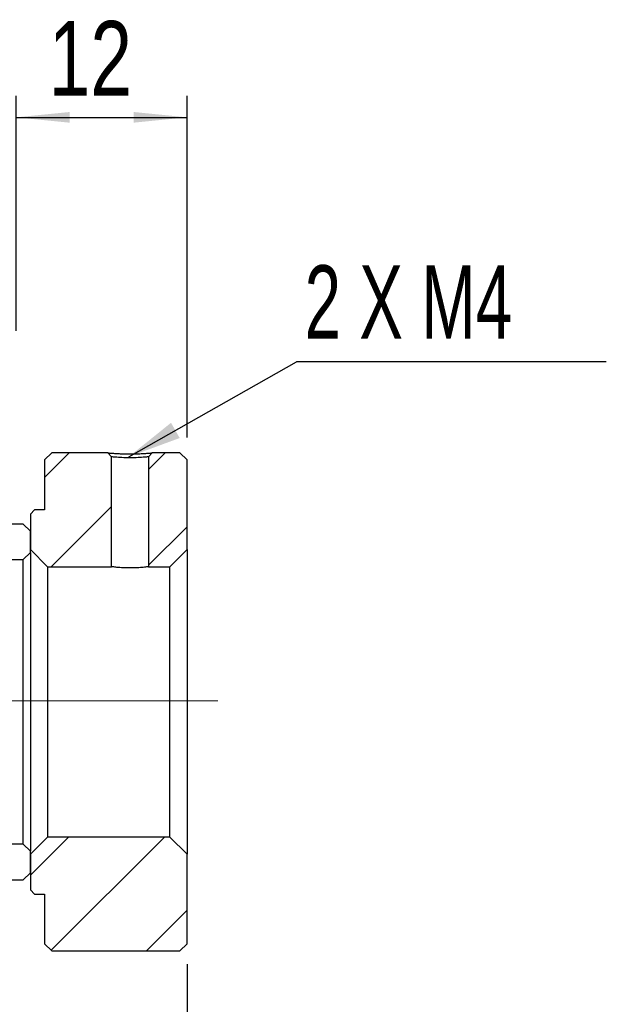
# Model space of a CAD drawing. Header units: millimetres. Extents: x 7 to 295, y 72 to 193.
# Tile 8 of 8: x 268 to 295, y 100 to 147. Entities that reach past the tile are written whole.
import ezdxf

# ---------------------------------------------------------------- set-up
doc = ezdxf.new("R2010")
doc.units = ezdxf.units.MM
doc.linetypes.add('CENTERX2', pattern=[20.32, 12.7, -2.54, 2.54, -2.54])
doc.layers.add('FORMAT', color=7, linetype='Continuous')
doc.styles.add('SLDTEXTSTYLE0', font='TXT', dxfattribs={"width": 0.75})
doc.styles.add('SLDTEXTSTYLE1', font='TXT', dxfattribs={"width": 0.666667})
doc.dimstyles.new('SLDDIMSTYLE0', dxfattribs={"dimtxt": 3.5, "dimasz": 2.5, "dimexe": 0, "dimexo": 0.0625, "dimgap": 0.875, "dimtad": 1, "dimlfac": 1.5, "dimrnd": 1e-09, "dimzin": 12, "dimdsep": 46, "dimtxsty": 'SLDTEXTSTYLE0', "dimsah": 1, "dimcen": 0.09, "dimadec": 0, "dimazin": 3, "dimtfac": 1, "dimtofl": 0, "dimtmove": 0, "dimatfit": 3, "dimfxl": 1, "dimfrac": 2, "dimtolj": 1, "dimtzin": 12, "dimarcsym": 0})
doc.dimstyles.new('SLDDIMSTYLE2', dxfattribs={"dimtxt": 0.18, "dimasz": 2.5, "dimexe": 0, "dimexo": 0.0625, "dimgap": 0, "dimtad": 0, "dimtih": 1, "dimtoh": 1, "dimdec": 0, "dimrnd": 1e-09, "dimzin": 0, "dimdsep": 46, "dimtxsty": 'Standard', "dimsah": 1, "dimcen": 0.09, "dimadec": 0, "dimazin": 0, "dimtfac": 2.5, "dimtdec": 0, "dimtofl": 0, "dimtmove": 0, "dimatfit": 3, "dimfxl": 1, "dimfrac": 2, "dimtolj": 1, "dimtzin": 0, "dimarcsym": 0})

# ---------------------------------------------------------------- blocks, each defined once
blk = doc.blocks.new('_D_15')
at = {"layer": 'FORMAT', "color": 7}
for p, q in [((267.507, 132.029), (267.507, 143.029)), ((275.507, 127.029), (275.507, 143.029)), ((267.507, 142.029), (275.507, 142.029))]:
    blk.add_line(p, q, dxfattribs=at)
for points in [[(267.507, 142.029), (270.007, 141.779), (270.007, 142.279)], [(275.507, 142.029), (273.007, 142.279), (273.007, 141.779)]]:
    blk.add_solid(points, dxfattribs=at)
at = {"layer": 'FORMAT', "color": 7, "insert": (269.03, 146.541), "char_height": 3.5, "attachment_point": 1, "style": 'SLDTEXTSTYLE0'}
blk.add_mtext('12', dxfattribs=at)
blk = doc.blocks.new('_D_18')
at = {"layer": 'FORMAT', "color": 7}
for p, q in [((275.507, 102.363), (275.507, 89.269)), ((246.84, 100.029), (246.84, 89.269)), ((246.84, 90.269), (275.507, 90.269))]:
    blk.add_line(p, q, dxfattribs=at)
for points in [[(246.84, 90.269), (249.34, 90.019), (249.34, 90.519)], [(275.507, 90.269), (273.007, 90.519), (273.007, 90.019)]]:
    blk.add_solid(points, dxfattribs=at)
at = {"layer": 'FORMAT', "color": 7, "insert": (258.504, 94.781), "char_height": 3.5, "attachment_point": 1, "style": 'SLDTEXTSTYLE0'}
blk.add_mtext('43', dxfattribs=at)
blk = doc.blocks.new('SW_NOTE_4')
at = {"layer": 'FORMAT', "color": 0}
blk.add_line((14.497, 0), (0, 0), dxfattribs=at)
at = {"layer": 'FORMAT', "color": 0, "insert": (0.375, 4.515), "char_height": 3.4396, "attachment_point": 1, "style": 'SLDTEXTSTYLE1'}
blk.add_mtext('2 X M4', dxfattribs=at)

msp = doc.modelspace()

# ---------------------------------------------------------------- hatches: boundary and pattern name
at = {"layer": 'FORMAT', "linetype": 'Continuous', "lineweight": 18}
h = msp.add_hatch(dxfattribs=at)
h.set_pattern_fill('ANSI31', color=256, style=0)
edge = h.paths.add_edge_path(flags=0)
edge.add_line((268.37337, 123.64453), (268.17337, 123.44453))
edge.add_line((268.17337, 123.44453), (268.17337, 121.77786))
edge.add_line((268.17337, 121.77786), (268.97337, 120.97786))
edge.add_line((268.97337, 120.97786), (271.97337, 120.97786))
edge.add_line((271.97337, 120.97786), (271.97337, 126.12568))
edge.add_line((271.97337, 126.12568), (271.80533, 126.3112))
edge.add_line((271.80533, 126.3112), (269.17337, 126.3112))
edge.add_line((269.17337, 126.3112), (268.84003, 125.97786))
edge.add_line((268.84003, 125.97786), (268.84003, 123.64453))
edge.add_line((268.84003, 123.64453), (268.37337, 123.64453))
h = msp.add_hatch(dxfattribs=at)
h.set_pattern_fill('ANSI31', color=256, style=0)
h.paths.add_polyline_path([(273.7067, 126.12568), (273.7067, 120.97786), (274.7067, 120.97786), (275.5067, 121.77786), (275.5067, 125.97786), (275.17337, 126.3112), (273.87474, 126.3112)], flags=0)
h = msp.add_hatch(dxfattribs=at)
h.set_pattern_fill('ANSI31', color=256, style=0)
edge = h.paths.add_edge_path(flags=0)
edge.add_line((267.84003, 121.3112), (268.17337, 121.64453))
edge.add_line((268.17337, 121.64453), (268.17337, 122.64453))
edge.add_line((268.17337, 122.64453), (267.84003, 122.97786))
edge.add_line((267.84003, 122.97786), (263.17337, 122.97786))
edge.add_arc((263.17337, 122.64453), 0.33333, 90, 180)
edge.add_line((262.84003, 122.64453), (262.84003, 121.64453))
edge.add_arc((263.17337, 121.64453), 0.33333, 180, 270)
edge.add_line((263.17337, 121.3112), (267.84003, 121.3112))
h = msp.add_hatch(dxfattribs=at)
h.set_pattern_fill('ANSI31', color=256, style=0)
edge = h.paths.add_edge_path(flags=0)
edge.add_line((268.17337, 107.64453), (267.84003, 107.97786))
edge.add_line((267.84003, 107.97786), (263.17337, 107.97786))
edge.add_arc((263.17337, 107.64453), 0.33333, 90, 180)
edge.add_line((262.84003, 107.64453), (262.84003, 106.64453))
edge.add_arc((263.17337, 106.64453), 0.33333, 180, 270)
edge.add_line((263.17337, 106.3112), (267.84003, 106.3112))
edge.add_line((267.84003, 106.3112), (268.17337, 106.64453))
edge.add_line((268.17337, 106.64453), (268.17337, 107.64453))
h = msp.add_hatch(dxfattribs=at)
h.set_pattern_fill('ANSI31', color=256, style=0)
h.paths.add_polyline_path([(268.17337, 105.84453), (268.37337, 105.64453), (268.84003, 105.64453), (268.84003, 103.3112), (269.17337, 102.97786), (275.17337, 102.97786), (275.5067, 103.3112), (275.5067, 107.5112), (274.7067, 108.3112), (268.97337, 108.3112), (268.17337, 107.5112)], flags=0)

# ---------------------------------------------------------------- linework, layer by layer
at = {"color": 7, "linetype": 'Continuous', "lineweight": 25}
for p, q in [((268.84003, 125.97786), (269.17337, 126.3112)), ((268.84003, 125.97786), (268.84003, 123.64453)), ((271.80533, 126.3112), (269.17337, 126.3112)), ((271.80533, 126.3112), (271.97337, 126.12568)), ((271.97337, 120.97786), (271.97337, 126.12568)), ((273.7067, 126.12568), (273.87474, 126.3112)), ((273.7067, 126.12568), (273.7067, 120.97786)), ((275.17337, 126.3112), (273.87474, 126.3112)), ((275.17337, 126.3112), (275.5067, 125.97786)), ((275.5067, 121.77786), (275.5067, 125.97786)), ((268.17337, 123.44453), (268.37337, 123.64453)), ((268.84003, 123.64453), (268.37337, 123.64453)), ((268.17337, 123.44453), (268.17337, 121.77786)), ((267.84003, 122.97786), (263.17337, 122.97786)), ((267.84003, 122.97786), (268.17337, 122.64453)), ((268.17337, 121.64453), (268.17337, 122.64453)), ((268.97337, 120.97786), (268.17337, 121.77786)), ((275.5067, 121.77786), (274.7067, 120.97786)), ((275.5067, 121.77786), (275.5067, 107.5112)), ((263.17337, 121.3112), (267.84003, 121.3112)), ((268.17337, 121.64453), (267.84003, 121.3112)), ((267.84003, 107.97786), (267.84003, 121.3112)), ((268.17337, 121.64453), (268.17337, 107.64453)), ((268.97337, 120.97786), (271.97337, 120.97786)), ((268.97337, 120.97786), (268.97337, 108.3112)), ((273.7067, 120.97786), (274.7067, 120.97786)), ((274.7067, 108.3112), (274.7067, 120.97786)), ((267.84003, 107.97786), (263.17337, 107.97786)), ((267.84003, 107.97786), (268.17337, 107.64453)), ((268.17337, 107.5112), (268.97337, 108.3112)), ((274.7067, 108.3112), (268.97337, 108.3112)), ((274.7067, 108.3112), (275.5067, 107.5112)), ((268.17337, 106.64453), (268.17337, 107.64453)), ((268.17337, 107.5112), (268.17337, 105.84453)), ((275.5067, 103.3112), (275.5067, 107.5112)), ((268.17337, 106.64453), (267.84003, 106.3112)), ((263.17337, 106.3112), (267.84003, 106.3112)), ((268.37337, 105.64453), (268.17337, 105.84453)), ((268.37337, 105.64453), (268.84003, 105.64453)), ((268.84003, 105.64453), (268.84003, 103.3112)), ((269.17337, 102.97786), (268.84003, 103.3112)), ((269.17337, 102.97786), (275.17337, 102.97786)), ((275.5067, 103.3112), (275.17337, 102.97786))]:
    msp.add_line(p, q, dxfattribs=at)
for points, knots in [([(271.80533, 126.3112), (271.80533, 126.3112), (271.80526, 126.31119), (271.82591, 126.30895), (271.93086, 126.2998), (272.10096, 126.28757), (272.31499, 126.27485), (272.56865, 126.26566), (272.84039, 126.26274), (273.11219, 126.26567), (273.36573, 126.27488), (273.55157, 126.28594), (273.6835, 126.29502), (273.76981, 126.30167), (273.83079, 126.30689), (273.86837, 126.31049), (273.87259, 126.31096), (273.87474, 126.3112)], [0, 0, 0, 0, 0.00034895, 0.08513665, 0.16680575, 0.25133205, 0.33553093, 0.41632747, 0.49990862, 0.58338772, 0.66420534, 0.74855836, 0.79999106, 0.84957593, 0.89857626, 0.94829994, 1, 1, 1, 1]), ([(273.7067, 126.12568), (273.70605, 126.12558), (273.70468, 126.12538), (273.6929, 126.12385), (273.67184, 126.12146), (273.63892, 126.11811), (273.59259, 126.11379), (273.53118, 126.10858), (273.39785, 126.09762), (273.166, 126.08437), (272.84051, 126.07662), (272.51474, 126.08424), (272.20732, 126.10231), (272.01284, 126.12039), (271.9734, 126.12569), (271.97337, 126.12568), (271.97337, 126.12568)], [0, 0, 0, 0, 0.02821121, 0.0589657, 0.09226608, 0.12811427, 0.16651166, 0.20745923, 0.25095766, 0.3912846, 0.50062632, 0.60993033, 0.75023021, 0.89032494, 0.99965232, 1, 1, 1, 1]), ([(273.7067, 120.97786), (273.7067, 120.97786), (273.68407, 120.97466), (273.61877, 120.9664), (273.59214, 120.96313), (273.52924, 120.95595), (273.49267, 120.95201), (273.37286, 120.94037), (273.27626, 120.93257), (273.06771, 120.92155), (272.95356, 120.91829), (272.78375, 120.91828), (272.72625, 120.91907), (272.61504, 120.92207), (272.56099, 120.92427), (272.40346, 120.93258), (272.30808, 120.94028), (272.14643, 120.956), (272.08286, 120.96366), (272.01765, 120.97192), (272.00124, 120.9741), (271.97904, 120.97708), (271.97337, 120.97786), (271.97337, 120.97786)], [0, 0, 0, 0, 0.125, 0.125, 0.1875, 0.1875, 0.25, 0.25, 0.375, 0.375, 0.5, 0.5, 0.5625, 0.5625, 0.625, 0.625, 0.75, 0.75, 0.875, 0.875, 0.9375, 0.9375, 1, 1, 1, 1])]:
    msp.add_open_spline(points, degree=3, knots=knots, dxfattribs=at)
at = {"layer": 'FORMAT', "color": 7, "linetype": 'CENTERX2', "lineweight": 18}
msp.add_line((276.94559, 114.69613), (238.89651, 114.69613), dxfattribs=at)

# ---------------------------------------------------------------- block references
at = {"layer": 'FORMAT', "color": 7}
msp.add_blockref('SW_NOTE_4', (280.63811, 130.58013), dxfattribs=at)

# ---------------------------------------------------------------- dimensions: what is measured, and where the dimension line sits
for base, p1, p2, picture, middle in [((275.5067, 142.02947), (267.5067, 131.02947), (275.5067, 126.02947), '_D_15', (271.61603, 142.02947)), ((275.5067, 90.26888), (246.84003, 101.02947), (275.5067, 103.3628), '_D_18', (261.09018, 90.26888))]:
    dim = msp.add_linear_dim(base=base, p1=p1, p2=p2, dimstyle='SLDDIMSTYLE0', dxfattribs=at)
    dim.commit()
    dim.dimension.update_dxf_attribs({"geometry": picture, "text_midpoint": middle, "dimtype": 160})

# ---------------------------------------------------------------- leaders
msp.add_leader([(272.78485, 126.13082), (280.63811, 130.58013)], dimstyle='SLDDIMSTYLE2', dxfattribs=at)

doc.saveas('drawing.dxf')
